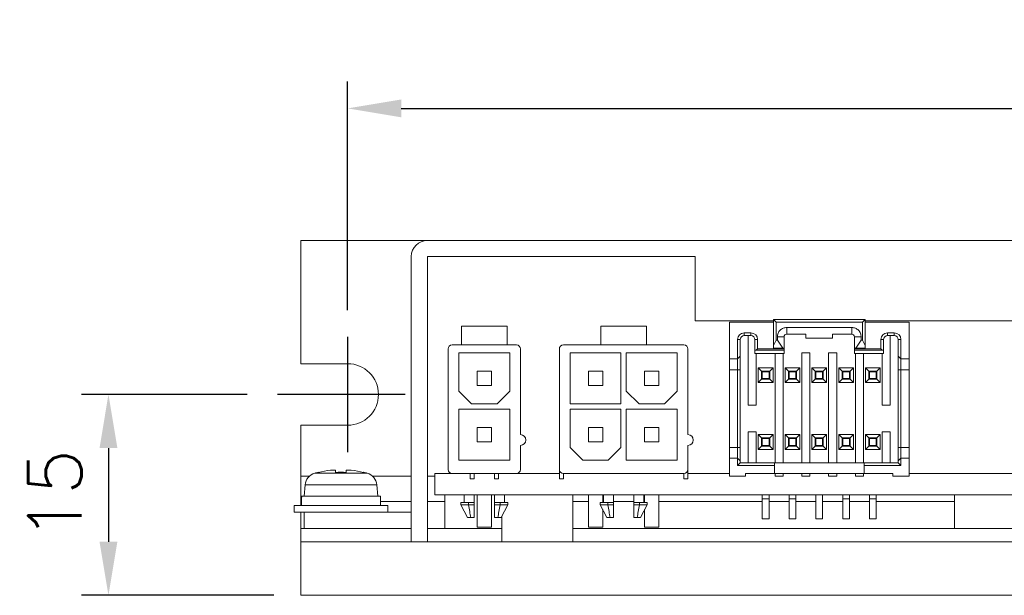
# Model space of a CAD drawing. Header units: millimetres. Extents: x 0 to 594, y 0 to 420.
# Tile 2 of 6: x 157 to 230, y 133 to 176. Entities that reach past the tile are written whole.
import ezdxf

# ---------------------------------------------------------------- set-up
doc = ezdxf.new("R2010")
doc.units = ezdxf.units.MM
doc.header["$PDSIZE"] = -1
doc.linetypes.add('CENTER2', pattern=[28.575, 19.05, -3.175, 3.175, -3.175])
doc.styles.get("Standard").update_dxf_attribs({"font": 'txt.shx', "bigfont": 'whgtxt.shx'})
doc.dimstyles.new('ISO-25', dxfattribs={"dimtxt": 2.5, "dimasz": 2.5, "dimexe": 1.25, "dimexo": 0.625, "dimtad": 1, "dimtxsty": 'Standard', "dimcen": 2.5, "dimadec": 0, "dimazin": 0, "dimtfac": 1, "dimtmove": 0, "dimatfit": 3, "dimfxl": 0, "dimarcsym": 0})

# ---------------------------------------------------------------- blocks, each defined once
blk = doc.blocks.new('*D14')
at = {"color": 8, "lineweight": -2}
for p, q in [((181.385, 154.698), (181.385, 171.765)), ((308.385, 154.698), (308.385, 171.765)), ((185.385, 169.765), (304.385, 169.765))]:
    blk.add_line(p, q, dxfattribs=at)
at = {"color": 8}
for points in [[(185.385, 170.432), (185.385, 169.099), (181.385, 169.765)], [(304.385, 170.432), (304.385, 169.099), (308.385, 169.765)]]:
    blk.add_solid(points, dxfattribs=at)
at = {"layer": 'Defpoints', "color": 0}
for p in [(308.385, 169.765), (181.385, 152.698), (308.385, 152.698)]:
    blk.add_point(p, dxfattribs=at)
at = {"color": 3, "insert": (244.885, 173.765), "char_height": 4, "attachment_point": 5}
blk.add_mtext('\\A1;127', dxfattribs=at)
blk = doc.blocks.new('*D15')
at = {"color": 8, "lineweight": -2}
for p, q in [((173.885, 148.398), (161.53, 148.398)), ((163.53, 144.398), (163.53, 137.398)), ((175.885, 133.398), (161.53, 133.398))]:
    blk.add_line(p, q, dxfattribs=at)
at = {"color": 8}
for points in [[(162.864, 144.398), (164.197, 144.398), (163.53, 148.398)], [(162.864, 137.398), (164.197, 137.398), (163.53, 133.398)]]:
    blk.add_solid(points, dxfattribs=at)
at = {"layer": 'Defpoints', "color": 0}
for p in [(175.885, 148.398), (163.53, 133.398), (177.885, 133.398)]:
    blk.add_point(p, dxfattribs=at)
at = {"color": 3, "insert": (159.53, 140.898), "char_height": 4, "attachment_point": 5, "rotation": 90}
blk.add_mtext('\\A1;15', dxfattribs=at)

msp = doc.modelspace()

# ---------------------------------------------------------------- linework, layer by layer
at = {"color": 7, "linetype": 'Continuous', "lineweight": 15}
for p, q in [((177.885, 159.8982), (177.885, 150.6982)), ((177.885, 159.8982), (187.335, 159.8982)), ((187.335, 159.8982), (302.435, 159.8982)), ((186.135, 137.3982), (186.135, 158.6982)), ((187.335, 158.6982), (207.335, 158.6982)), ((187.335, 137.3982), (187.335, 158.6982)), ((207.335, 158.6982), (207.335, 153.8982)), ((207.335, 153.8982), (213.16, 153.8982)), ((213.16, 153.7982), (209.885, 153.7982)), ((209.885, 153.7982), (209.885, 151.0482)), ((213.16, 153.9982), (213.36, 153.7982)), ((213.16, 153.9982), (213.16, 152.0482)), ((213.16, 153.9982), (220.01, 153.9982)), ((213.36, 153.7982), (219.81, 153.7982)), ((213.36, 153.7982), (213.36, 152.4482)), ((219.81, 153.7982), (220.01, 153.9982)), ((219.81, 152.4482), (219.81, 153.7982)), ((220.01, 153.9982), (220.01, 152.0482)), ((220.01, 153.8982), (302.435, 153.8982)), ((220.01, 153.7982), (223.285, 153.7982)), ((223.285, 153.7982), (223.285, 151.0482)), ((193.285, 153.4982), (189.885, 153.4982)), ((189.885, 153.4982), (189.885, 152.0982)), ((193.285, 152.0982), (193.285, 153.4982)), ((203.685, 153.4982), (200.285, 153.4982)), ((200.285, 153.4982), (200.285, 152.0982)), ((203.685, 152.0982), (203.685, 153.4982)), ((210.985, 152.9982), (211.485, 152.9982)), ((210.985, 152.9982), (210.985, 152.7982)), ((211.485, 152.7982), (211.485, 152.9982)), ((214.16, 153.4012), (219.01, 153.4012)), ((214.16, 152.9012), (214.16, 153.4012)), ((214.16, 152.9012), (215.585, 152.9012)), ((215.585, 152.6012), (215.585, 152.9012)), ((219.01, 152.9012), (217.585, 152.9012)), ((217.585, 152.6012), (217.585, 152.9012)), ((219.01, 152.9012), (219.01, 153.4012)), ((221.685, 152.9982), (222.185, 152.9982)), ((221.685, 152.9982), (221.685, 152.7982)), ((222.185, 152.7982), (222.185, 152.9982)), ((210.485, 151.0482), (210.485, 152.4982)), ((210.685, 152.4982), (210.485, 152.4982)), ((210.685, 152.4982), (210.685, 151.2482)), ((210.985, 152.7982), (211.485, 152.7982)), ((211.285, 147.5982), (211.285, 152.7982)), ((211.785, 152.4982), (211.785, 151.6982)), ((211.985, 152.4982), (211.785, 152.4982)), ((211.985, 152.4982), (211.985, 151.7982)), ((213.16, 152.0482), (213.36, 152.4482)), ((213.36, 152.4482), (213.46, 152.4482)), ((213.46, 152.4482), (213.46, 152.7012)), ((213.96, 152.7012), (213.46, 152.7012)), ((213.86, 151.8482), (213.46, 152.4482)), ((213.96, 151.8482), (213.96, 152.7012)), ((215.585, 152.6012), (217.585, 152.6012)), ((219.21, 152.7012), (219.21, 151.8482)), ((219.71, 152.7012), (219.21, 152.7012)), ((219.71, 152.4482), (219.31, 151.8482)), ((219.71, 152.4482), (219.71, 152.7012)), ((219.71, 152.4482), (219.81, 152.4482)), ((220.01, 152.0482), (219.81, 152.4482)), ((221.185, 151.7982), (221.185, 152.4982)), ((221.385, 152.4982), (221.185, 152.4982)), ((221.385, 151.6982), (221.385, 152.4982)), ((221.685, 152.7982), (222.185, 152.7982)), ((221.885, 152.7982), (221.885, 147.5982)), ((222.485, 152.4982), (222.485, 151.2482)), ((222.685, 152.4982), (222.485, 152.4982)), ((222.685, 152.4982), (222.685, 151.0482)), ((188.885, 142.7982), (188.885, 151.7982)), ((189.185, 152.0982), (189.885, 152.0982)), ((193.485, 151.4982), (189.685, 151.4982)), ((189.685, 151.4982), (189.685, 148.6482)), ((189.885, 152.0982), (193.285, 152.0982)), ((193.285, 152.0982), (193.985, 152.0982)), ((193.485, 148.6482), (193.485, 151.4982)), ((194.285, 151.7982), (194.285, 145.3982)), ((197.185, 142.7982), (197.185, 151.7982)), ((197.485, 152.0982), (200.285, 152.0982)), ((201.785, 151.4982), (197.985, 151.4982)), ((197.985, 151.4982), (197.985, 147.6982)), ((200.285, 152.0982), (203.685, 152.0982)), ((201.785, 147.6982), (201.785, 151.4982)), ((205.985, 151.4982), (202.185, 151.4982)), ((202.185, 151.4982), (202.185, 148.6482)), ((203.685, 152.0982), (206.485, 152.0982)), ((205.985, 148.6482), (205.985, 151.4982)), ((206.785, 151.7982), (206.785, 145.3982)), ((211.785, 151.6982), (211.885, 151.6982)), ((211.785, 151.6982), (211.785, 151.4549)), ((211.885, 151.4549), (211.785, 151.4549)), ((211.985, 151.7982), (211.885, 151.6982)), ((211.885, 151.6982), (213.96, 151.6982)), ((211.885, 151.4549), (211.885, 147.5982)), ((213.285, 151.4482), (211.885, 151.4482)), ((211.985, 151.7982), (213.96, 151.7982)), ((213.16, 152.0482), (213.16, 151.8482)), ((213.16, 151.8482), (213.86, 151.8482)), ((213.885, 151.4549), (213.285, 151.4549)), ((213.285, 151.4549), (213.285, 143.2982)), ((213.86, 151.8482), (213.96, 151.8482)), ((213.885, 151.4549), (213.885, 143.2982)), ((213.885, 151.4482), (213.96, 151.4482)), ((213.96, 151.7982), (213.96, 151.8482)), ((213.96, 151.6982), (213.96, 151.7982)), ((213.96, 151.4482), (213.96, 151.6982)), ((215.285, 151.4982), (215.885, 151.4982)), ((215.285, 151.4982), (215.285, 143.2982)), ((215.885, 151.4982), (215.885, 143.2982)), ((217.285, 151.4982), (217.885, 151.4982)), ((217.285, 151.4982), (217.285, 143.2982)), ((217.885, 151.4982), (217.885, 143.2982)), ((219.21, 151.8482), (219.31, 151.8482)), ((219.21, 151.8482), (219.21, 151.7982)), ((219.21, 151.7982), (221.185, 151.7982)), ((219.21, 151.7982), (219.21, 151.6982)), ((219.21, 151.6982), (221.285, 151.6982)), ((219.21, 151.6982), (219.21, 151.4482)), ((219.285, 151.4482), (219.21, 151.4482)), ((219.885, 151.4549), (219.285, 151.4549)), ((219.285, 151.4549), (219.285, 143.2982)), ((219.31, 151.8482), (220.01, 151.8482)), ((219.885, 143.2982), (219.885, 151.4549)), ((219.885, 151.4482), (221.285, 151.4482)), ((220.01, 152.0482), (220.01, 151.8482)), ((221.285, 151.6982), (221.185, 151.7982)), ((221.385, 151.6982), (221.285, 151.6982)), ((221.385, 151.4549), (221.285, 151.4549)), ((221.285, 147.5982), (221.285, 151.4549)), ((221.385, 151.4549), (221.385, 151.6982)), ((181.385, 150.6982), (177.885, 150.6982)), ((210.485, 151.0482), (209.885, 151.0482)), ((209.885, 151.0482), (209.885, 150.2482)), ((210.685, 151.2482), (210.485, 151.0482)), ((210.485, 151.0482), (210.485, 150.2482)), ((210.685, 151.2482), (210.685, 150.2482)), ((222.485, 151.2482), (222.685, 151.0482)), ((222.685, 151.0482), (223.285, 151.0482)), ((222.685, 150.2482), (222.685, 151.0482)), ((223.285, 151.0482), (223.285, 150.2482)), ((191.05, 150.1332), (191.05, 149.0632)), ((191.05, 150.1332), (192.12, 150.1332)), ((192.12, 149.0632), (192.12, 150.1332)), ((200.42, 150.1332), (199.35, 150.1332)), ((199.35, 149.0632), (199.35, 150.1332)), ((200.42, 149.0632), (200.42, 150.1332)), ((203.55, 150.1332), (203.55, 149.0632)), ((203.55, 150.1332), (204.62, 150.1332)), ((204.62, 149.0632), (204.62, 150.1332)), ((210.485, 150.2482), (209.885, 150.2482)), ((209.885, 150.2482), (209.885, 144.4482)), ((210.685, 150.2482), (210.485, 150.2482)), ((210.485, 144.4482), (210.485, 150.2482)), ((210.685, 144.4482), (210.685, 150.2482)), ((212.035, 149.2982), (212.035, 150.3982)), ((212.035, 150.3982), (213.135, 150.3982)), ((212.285, 150.1482), (212.035, 150.3982)), ((212.285, 150.1482), (212.285, 149.5482)), ((212.285, 150.1482), (212.885, 150.1482)), ((212.835, 150.0982), (212.335, 150.0982)), ((212.335, 150.0982), (212.335, 149.5982)), ((212.835, 150.0982), (212.835, 149.5982)), ((213.135, 150.3982), (212.885, 150.1482)), ((212.885, 150.1482), (212.885, 149.5482)), ((213.135, 150.3982), (213.135, 149.2982)), ((214.035, 149.2982), (214.035, 150.3982)), ((214.035, 150.3982), (215.135, 150.3982)), ((214.285, 150.1482), (214.035, 150.3982)), ((214.285, 150.1482), (214.285, 149.5482)), ((214.285, 150.1482), (214.885, 150.1482)), ((214.835, 150.0982), (214.335, 150.0982)), ((214.335, 150.0982), (214.335, 149.5982)), ((214.835, 150.0982), (214.835, 149.5982)), ((215.135, 150.3982), (214.885, 150.1482)), ((214.885, 150.1482), (214.885, 149.5482)), ((215.135, 150.3982), (215.135, 149.2982)), ((216.035, 149.2982), (216.035, 150.3982)), ((216.035, 150.3982), (217.135, 150.3982)), ((216.285, 150.1482), (216.035, 150.3982)), ((216.285, 150.1482), (216.285, 149.5482)), ((216.285, 150.1482), (216.885, 150.1482)), ((216.835, 150.0982), (216.335, 150.0982)), ((216.335, 149.5982), (216.335, 150.0982)), ((216.835, 149.5982), (216.835, 150.0982)), ((217.135, 150.3982), (216.885, 150.1482)), ((216.885, 150.1482), (216.885, 149.5482)), ((217.135, 150.3982), (217.135, 149.2982)), ((218.035, 149.2982), (218.035, 150.3982)), ((218.035, 150.3982), (219.135, 150.3982)), ((218.285, 150.1482), (218.035, 150.3982)), ((218.285, 150.1482), (218.285, 149.5482)), ((218.285, 150.1482), (218.885, 150.1482)), ((218.835, 150.0982), (218.335, 150.0982)), ((218.335, 150.0982), (218.335, 149.5982)), ((218.835, 150.0982), (218.835, 149.5982)), ((219.135, 150.3982), (218.885, 150.1482)), ((218.885, 150.1482), (218.885, 149.5482)), ((219.135, 150.3982), (219.135, 149.2982)), ((220.035, 149.2982), (220.035, 150.3982)), ((220.035, 150.3982), (221.135, 150.3982)), ((220.285, 150.1482), (220.035, 150.3982)), ((220.285, 150.1482), (220.285, 149.5482)), ((220.285, 150.1482), (220.885, 150.1482)), ((220.835, 150.0982), (220.335, 150.0982)), ((220.335, 150.0982), (220.335, 149.5982)), ((220.835, 150.0982), (220.835, 149.5982)), ((221.135, 150.3982), (220.885, 150.1482)), ((220.885, 150.1482), (220.885, 149.5482)), ((221.135, 150.3982), (221.135, 149.2982)), ((222.485, 150.2482), (222.685, 150.2482)), ((222.485, 144.4482), (222.485, 150.2482)), ((223.285, 150.2482), (222.685, 150.2482)), ((222.685, 150.2482), (222.685, 144.4482)), ((223.285, 150.2482), (223.285, 144.4482)), ((212.285, 149.5482), (212.035, 149.2982)), ((213.135, 149.2982), (212.035, 149.2982)), ((212.885, 149.5482), (212.285, 149.5482)), ((212.835, 149.5982), (212.335, 149.5982)), ((212.335, 149.5482), (212.335, 149.5982)), ((212.835, 149.5982), (212.835, 149.5482)), ((212.885, 149.5482), (213.135, 149.2982)), ((214.285, 149.5482), (214.035, 149.2982)), ((215.135, 149.2982), (214.035, 149.2982)), ((214.885, 149.5482), (214.285, 149.5482)), ((214.835, 149.5982), (214.335, 149.5982)), ((214.335, 149.5482), (214.335, 149.5982)), ((214.835, 149.5982), (214.835, 149.5482)), ((214.885, 149.5482), (215.135, 149.2982)), ((216.285, 149.5482), (216.035, 149.2982)), ((217.135, 149.2982), (216.035, 149.2982)), ((216.885, 149.5482), (216.285, 149.5482)), ((216.335, 149.5982), (216.835, 149.5982)), ((216.335, 149.5482), (216.335, 149.5982)), ((216.835, 149.5482), (216.835, 149.5982)), ((216.885, 149.5482), (217.135, 149.2982)), ((218.285, 149.5482), (218.035, 149.2982)), ((219.135, 149.2982), (218.035, 149.2982)), ((218.885, 149.5482), (218.285, 149.5482)), ((218.835, 149.5982), (218.335, 149.5982)), ((218.335, 149.5482), (218.335, 149.5982)), ((218.835, 149.5982), (218.835, 149.5482)), ((218.885, 149.5482), (219.135, 149.2982)), ((220.285, 149.5482), (220.035, 149.2982)), ((221.135, 149.2982), (220.035, 149.2982)), ((220.885, 149.5482), (220.285, 149.5482)), ((220.835, 149.5982), (220.335, 149.5982)), ((220.335, 149.5482), (220.335, 149.5982)), ((220.835, 149.5982), (220.835, 149.5482)), ((220.885, 149.5482), (221.135, 149.2982)), ((190.635, 147.6982), (189.685, 148.6482)), ((191.05, 149.0632), (192.12, 149.0632)), ((193.485, 148.6482), (192.535, 147.6982)), ((199.35, 149.0632), (200.42, 149.0632)), ((203.135, 147.6982), (202.185, 148.6482)), ((203.55, 149.0632), (204.62, 149.0632)), ((205.985, 148.6482), (205.035, 147.6982)), ((193.485, 147.2982), (189.685, 147.2982)), ((189.685, 147.2982), (189.685, 143.4982)), ((190.635, 147.6982), (192.535, 147.6982)), ((193.485, 143.4982), (193.485, 147.2982)), ((197.985, 147.6982), (201.785, 147.6982)), ((201.785, 147.2982), (197.985, 147.2982)), ((197.985, 147.2982), (197.985, 144.4482)), ((201.785, 144.4482), (201.785, 147.2982)), ((205.985, 147.2982), (202.185, 147.2982)), ((202.185, 147.2982), (202.185, 143.4982)), ((203.135, 147.6982), (205.035, 147.6982)), ((205.985, 143.4982), (205.985, 147.2982)), ((211.885, 147.5982), (211.285, 147.5982)), ((221.885, 147.5982), (221.285, 147.5982)), ((181.385, 146.0982), (177.885, 146.0982)), ((177.885, 146.0982), (177.885, 142.2982)), ((191.05, 145.9332), (192.12, 145.9332)), ((191.05, 145.9332), (191.05, 144.8632)), ((192.12, 144.8632), (192.12, 145.9332)), ((200.42, 145.9332), (199.35, 145.9332)), ((199.35, 144.8632), (199.35, 145.9332)), ((200.42, 144.8632), (200.42, 145.9332)), ((203.55, 145.9332), (203.55, 144.8632)), ((203.55, 145.9332), (204.62, 145.9332)), ((204.62, 144.8632), (204.62, 145.9332)), ((211.285, 145.5982), (211.885, 145.5982)), ((211.285, 143.2982), (211.285, 145.5982)), ((211.885, 145.5982), (211.885, 143.2982)), ((221.285, 145.5982), (221.885, 145.5982)), ((221.285, 143.2982), (221.285, 145.5982)), ((221.885, 145.5982), (221.885, 143.2982)), ((191.05, 144.8632), (192.12, 144.8632)), ((199.35, 144.8632), (200.42, 144.8632)), ((203.55, 144.8632), (204.62, 144.8632)), ((212.035, 144.2982), (212.035, 145.3982)), ((212.035, 145.3982), (213.135, 145.3982)), ((212.285, 145.1482), (212.035, 145.3982)), ((212.285, 145.1482), (212.285, 144.5482)), ((212.885, 145.1482), (212.285, 145.1482)), ((212.335, 145.1482), (212.335, 145.0982)), ((212.835, 145.0982), (212.335, 145.0982)), ((212.335, 145.0982), (212.335, 144.5982)), ((212.835, 145.1482), (212.835, 145.0982)), ((212.835, 145.0982), (212.835, 144.5982)), ((213.135, 145.3982), (212.885, 145.1482)), ((212.885, 145.1482), (212.885, 144.5482)), ((213.135, 145.3982), (213.135, 144.2982)), ((214.035, 144.2982), (214.035, 145.3982)), ((214.035, 145.3982), (215.135, 145.3982)), ((214.285, 145.1482), (214.035, 145.3982)), ((214.285, 145.1482), (214.285, 144.5482)), ((214.885, 145.1482), (214.285, 145.1482)), ((214.335, 145.1482), (214.335, 145.0982)), ((214.835, 145.0982), (214.335, 145.0982)), ((214.335, 145.0982), (214.335, 144.5982)), ((214.835, 145.1482), (214.835, 145.0982)), ((214.835, 145.0982), (214.835, 144.5982)), ((215.135, 145.3982), (214.885, 145.1482)), ((214.885, 145.1482), (214.885, 144.5482)), ((215.135, 145.3982), (215.135, 144.2982)), ((216.035, 144.2982), (216.035, 145.3982)), ((216.035, 145.3982), (217.135, 145.3982)), ((216.285, 145.1482), (216.035, 145.3982)), ((216.285, 145.1482), (216.285, 144.5482)), ((216.885, 145.1482), (216.285, 145.1482)), ((216.335, 145.1482), (216.335, 145.0982)), ((216.335, 145.0982), (216.835, 145.0982)), ((216.335, 144.5982), (216.335, 145.0982)), ((216.835, 145.0982), (216.835, 145.1482)), ((216.835, 144.5982), (216.835, 145.0982)), ((217.135, 145.3982), (216.885, 145.1482)), ((216.885, 145.1482), (216.885, 144.5482)), ((217.135, 145.3982), (217.135, 144.2982)), ((218.035, 144.2982), (218.035, 145.3982)), ((218.035, 145.3982), (219.135, 145.3982)), ((218.285, 145.1482), (218.035, 145.3982)), ((218.285, 145.1482), (218.285, 144.5482)), ((218.885, 145.1482), (218.285, 145.1482)), ((218.335, 145.1482), (218.335, 145.0982)), ((218.835, 145.0982), (218.335, 145.0982)), ((218.335, 145.0982), (218.335, 144.5982)), ((218.835, 145.1482), (218.835, 145.0982)), ((218.835, 145.0982), (218.835, 144.5982)), ((219.135, 145.3982), (218.885, 145.1482)), ((218.885, 145.1482), (218.885, 144.5482)), ((219.135, 145.3982), (219.135, 144.2982)), ((220.035, 144.2982), (220.035, 145.3982)), ((220.035, 145.3982), (221.135, 145.3982)), ((220.035, 145.3982), (220.285, 145.1482)), ((220.285, 145.1482), (220.285, 144.5482)), ((220.285, 145.1482), (220.885, 145.1482)), ((220.335, 145.1482), (220.335, 145.0982)), ((220.835, 145.0982), (220.335, 145.0982)), ((220.335, 145.0982), (220.335, 144.5982)), ((220.835, 145.1482), (220.835, 145.0982)), ((220.835, 145.0982), (220.835, 144.5982)), ((221.135, 145.3982), (220.885, 145.1482)), ((220.885, 145.1482), (220.885, 144.5482)), ((221.135, 144.2982), (221.135, 145.3982)), ((194.285, 144.5982), (194.285, 142.7982)), ((198.935, 143.4982), (197.985, 144.4482)), ((201.785, 144.4482), (200.835, 143.4982)), ((206.785, 144.5982), (206.785, 142.7982)), ((209.885, 144.4482), (210.485, 144.4482)), ((209.885, 144.4482), (209.885, 143.6482)), ((210.485, 144.4482), (210.685, 144.4482)), ((210.485, 144.4482), (210.485, 143.6482)), ((210.685, 143.4482), (210.685, 144.4482)), ((212.285, 144.5482), (212.035, 144.2982)), ((213.135, 144.2982), (212.035, 144.2982)), ((212.885, 144.5482), (212.285, 144.5482)), ((212.835, 144.5982), (212.335, 144.5982)), ((212.885, 144.5482), (213.135, 144.2982)), ((214.285, 144.5482), (214.035, 144.2982)), ((215.135, 144.2982), (214.035, 144.2982)), ((214.885, 144.5482), (214.285, 144.5482)), ((214.835, 144.5982), (214.335, 144.5982)), ((214.885, 144.5482), (215.135, 144.2982)), ((216.285, 144.5482), (216.035, 144.2982)), ((217.135, 144.2982), (216.035, 144.2982)), ((216.885, 144.5482), (216.285, 144.5482)), ((216.335, 144.5982), (216.835, 144.5982)), ((216.885, 144.5482), (217.135, 144.2982)), ((218.285, 144.5482), (218.035, 144.2982)), ((219.135, 144.2982), (218.035, 144.2982)), ((218.885, 144.5482), (218.285, 144.5482)), ((218.835, 144.5982), (218.335, 144.5982)), ((218.885, 144.5482), (219.135, 144.2982)), ((220.285, 144.5482), (220.035, 144.2982)), ((221.135, 144.2982), (220.035, 144.2982)), ((220.885, 144.5482), (220.285, 144.5482)), ((220.835, 144.5982), (220.335, 144.5982)), ((220.885, 144.5482), (221.135, 144.2982)), ((222.485, 144.4482), (222.685, 144.4482)), ((222.685, 143.6482), (222.685, 144.4482)), ((222.685, 144.4482), (223.285, 144.4482)), ((223.285, 144.4482), (223.285, 143.6482)), ((189.685, 143.4982), (193.485, 143.4982)), ((198.935, 143.4982), (200.835, 143.4982)), ((202.185, 143.4982), (205.985, 143.4982)), ((209.885, 143.6482), (209.885, 142.2982)), ((210.485, 143.6482), (209.885, 143.6482)), ((210.485, 143.0982), (210.485, 143.6482)), ((210.485, 143.6482), (210.685, 143.4482)), ((210.685, 143.2982), (210.685, 143.4482)), ((222.685, 143.6482), (222.485, 143.4482)), ((222.485, 143.4482), (222.485, 143.2982)), ((222.685, 143.6482), (222.685, 143.0982)), ((223.285, 143.6482), (222.685, 143.6482)), ((223.285, 142.2982), (223.285, 143.6482)), ((180.1132, 142.7442), (180.489, 142.7442)), ((180.489, 142.7442), (180.489, 142.5793)), ((181.281, 142.5793), (181.281, 142.7442)), ((181.281, 142.7442), (181.6567, 142.7442)), ((197.185, 142.0982), (197.185, 142.7982)), ((206.785, 142.7982), (206.785, 142.0982)), ((210.685, 143.2982), (210.485, 143.0982)), ((213.235, 143.0982), (210.485, 143.0982)), ((213.235, 143.2982), (210.685, 143.2982)), ((213.235, 143.0982), (213.235, 143.2982)), ((219.935, 143.2982), (213.235, 143.2982)), ((213.235, 142.4982), (213.235, 143.0982)), ((222.485, 143.2982), (219.935, 143.2982)), ((219.935, 143.2982), (219.935, 143.0982)), ((219.935, 143.0982), (219.935, 142.4982)), ((222.685, 143.0982), (219.935, 143.0982)), ((222.685, 143.0982), (222.485, 143.2982)), ((177.885, 142.2982), (178.5326, 142.2982)), ((177.885, 140.3982), (177.885, 142.2982)), ((183.2374, 142.2982), (186.135, 142.2982)), ((187.335, 142.2982), (187.885, 142.2982)), ((187.885, 142.4982), (187.885, 140.8982)), ((187.885, 142.4982), (189.185, 142.4982)), ((193.985, 142.4982), (189.185, 142.4982)), ((190.535, 142.4982), (190.535, 142.0982)), ((190.535, 142.0982), (190.835, 142.0982)), ((190.835, 142.0982), (190.835, 142.4982)), ((192.335, 142.4982), (192.335, 142.0982)), ((192.635, 142.0982), (192.335, 142.0982)), ((192.635, 142.0982), (192.635, 142.4982)), ((193.985, 142.4982), (197.185, 142.4982)), ((197.185, 142.0982), (197.485, 142.0982)), ((206.485, 142.4982), (197.485, 142.4982)), ((197.485, 142.4982), (197.485, 142.0982)), ((206.485, 142.0982), (206.485, 142.4982)), ((206.785, 142.0982), (206.485, 142.0982)), ((206.785, 142.4982), (209.885, 142.4982)), ((209.885, 142.2982), (211.085, 142.2982)), ((211.085, 142.4982), (213.235, 142.4982)), ((211.085, 142.2982), (211.085, 142.4982)), ((213.235, 142.4982), (219.935, 142.4982)), ((213.285, 142.4982), (213.285, 142.2982)), ((213.885, 142.2982), (213.285, 142.2982)), ((213.885, 142.2982), (213.885, 142.4982)), ((215.285, 142.4982), (215.285, 142.2982)), ((215.285, 142.2982), (215.885, 142.2982)), ((215.885, 142.2982), (215.885, 142.4982)), ((217.285, 142.4982), (217.285, 142.2982)), ((217.285, 142.2982), (217.885, 142.2982)), ((217.885, 142.2982), (217.885, 142.4982)), ((219.285, 142.4982), (219.285, 142.2982)), ((219.285, 142.2982), (219.885, 142.2982)), ((219.885, 142.2982), (219.885, 142.4982)), ((219.935, 142.4982), (222.085, 142.4982)), ((222.085, 142.4982), (222.085, 142.2982)), ((222.085, 142.2982), (223.285, 142.2982)), ((223.285, 142.4982), (301.885, 142.4982)), ((178.2091, 141.6454), (178.135, 140.7982)), ((183.635, 140.7982), (183.5608, 141.6454)), ((177.885, 140.3982), (177.94, 140.3982)), ((177.885, 140.3982), (177.885, 140.0982)), ((177.9351, 140.7982), (177.9628, 140.7982)), ((177.9628, 140.7982), (183.835, 140.7982)), ((183.835, 140.0982), (183.835, 140.7982)), ((183.835, 140.3982), (186.135, 140.3982)), ((187.335, 140.3982), (188.635, 140.3982)), ((187.885, 140.8982), (301.885, 140.8982)), ((188.635, 140.8982), (188.635, 138.3982)), ((190.085, 140.8982), (190.085, 140.3182)), ((190.835, 140.3182), (190.835, 140.8982)), ((191.05, 140.8982), (191.05, 138.4982)), ((192.12, 138.4982), (192.12, 140.8982)), ((192.335, 140.8982), (192.335, 140.3182)), ((193.085, 140.3182), (193.085, 140.8982)), ((198.185, 137.3982), (198.185, 140.8982)), ((198.185, 140.3982), (199.35, 140.3982)), ((199.35, 140.8982), (199.35, 138.4982)), ((200.42, 140.3182), (200.42, 140.8982)), ((200.42, 140.3982), (200.485, 140.3982)), ((200.485, 140.8982), (200.485, 140.3182)), ((201.235, 140.3182), (201.235, 140.8982)), ((201.235, 140.3982), (202.735, 140.3982)), ((202.735, 140.8982), (202.735, 140.3182)), ((203.485, 140.3182), (203.485, 140.8982)), ((203.485, 140.3982), (203.55, 140.3982)), ((203.55, 140.8982), (203.55, 140.3182)), ((204.62, 138.4982), (204.62, 140.8982)), ((204.62, 140.3982), (212.335, 140.3982)), ((212.335, 140.8982), (212.335, 140.5982)), ((212.835, 140.5982), (212.335, 140.5982)), ((212.335, 140.5982), (212.335, 139.0982)), ((212.835, 140.8982), (212.835, 140.5982)), ((212.835, 140.5982), (212.835, 139.0982)), ((212.835, 140.3982), (214.335, 140.3982)), ((214.335, 140.8982), (214.335, 140.5982)), ((214.835, 140.5982), (214.335, 140.5982)), ((214.335, 140.5982), (214.335, 139.0982)), ((214.835, 140.8982), (214.835, 140.5982)), ((214.835, 140.5982), (214.835, 139.0982)), ((214.835, 140.3982), (216.335, 140.3982)), ((216.335, 139.0982), (216.335, 140.8982)), ((216.835, 139.0982), (216.835, 140.8982)), ((216.835, 140.3982), (218.335, 140.3982)), ((218.335, 140.8982), (218.335, 140.5982)), ((218.835, 140.5982), (218.335, 140.5982)), ((218.335, 140.5982), (218.335, 139.0982)), ((218.835, 140.8982), (218.835, 140.5982)), ((218.835, 140.5982), (218.835, 139.0982)), ((218.835, 140.3982), (220.335, 140.3982)), ((220.335, 140.8982), (220.335, 140.5982)), ((220.835, 140.5982), (220.335, 140.5982)), ((220.335, 140.5982), (220.335, 139.0982)), ((220.835, 140.8982), (220.835, 140.5982)), ((220.835, 140.5982), (220.835, 139.0982)), ((220.835, 140.3982), (226.685, 140.3982)), ((226.685, 140.8982), (226.685, 138.3982)), ((177.385, 140.0982), (177.385, 139.5982)), ((177.385, 140.0982), (184.385, 140.0982)), ((184.385, 139.5982), (184.385, 140.0982)), ((189.835, 140.3182), (189.835, 140.1682)), ((190.4124, 140.3182), (189.835, 140.3182)), ((189.835, 140.1682), (190.335, 139.1982)), ((189.835, 140.1682), (190.4124, 140.1682)), ((190.4124, 140.1682), (190.4124, 140.3182)), ((190.4124, 140.3182), (190.835, 140.3182)), ((190.835, 140.1682), (190.4124, 140.1682)), ((190.835, 140.1682), (190.835, 140.3182)), ((190.835, 139.1982), (190.835, 140.1682)), ((192.335, 140.3182), (192.7576, 140.3182)), ((192.335, 140.3182), (192.335, 140.1682)), ((192.335, 140.1682), (192.7576, 140.1682)), ((192.335, 140.1682), (192.335, 139.1982)), ((192.7576, 140.3182), (192.7576, 140.1682)), ((193.335, 140.3182), (192.7576, 140.3182)), ((192.7576, 140.1682), (193.335, 140.1682)), ((192.835, 139.1982), (193.335, 140.1682)), ((193.335, 140.1682), (193.335, 140.3182)), ((200.235, 140.3182), (200.235, 140.1682)), ((200.8124, 140.3182), (200.235, 140.3182)), ((200.235, 140.1682), (200.735, 139.1982)), ((200.235, 140.1682), (200.8124, 140.1682)), ((200.42, 138.4982), (200.42, 139.8093)), ((200.8124, 140.1682), (200.8124, 140.3182)), ((201.235, 140.3182), (200.8124, 140.3182)), ((201.235, 140.1682), (200.8124, 140.1682)), ((201.235, 140.1682), (201.235, 140.3182)), ((201.235, 139.1982), (201.235, 140.1682)), ((203.1576, 140.3182), (202.735, 140.3182)), ((202.735, 140.3182), (202.735, 140.1682)), ((202.735, 140.1682), (203.1576, 140.1682)), ((202.735, 140.1682), (202.735, 139.1982)), ((203.1576, 140.3182), (203.1576, 140.1682)), ((203.735, 140.3182), (203.1576, 140.3182)), ((203.1576, 140.1682), (203.735, 140.1682)), ((203.235, 139.1982), (203.735, 140.1682)), ((203.55, 139.8093), (203.55, 138.4982)), ((203.735, 140.1682), (203.735, 140.3182)), ((177.385, 139.5982), (178.135, 139.5982)), ((177.885, 139.5982), (177.885, 138.3982)), ((178.135, 139.5982), (178.135, 138.3982)), ((186.135, 139.5982), (178.135, 139.5982)), ((190.335, 139.1982), (190.585, 139.1982)), ((190.835, 139.1982), (190.585, 139.1982)), ((192.585, 139.1982), (192.335, 139.1982)), ((192.585, 139.1982), (192.835, 139.1982)), ((192.885, 139.2952), (192.885, 137.3982)), ((200.735, 139.1982), (200.985, 139.1982)), ((201.235, 139.1982), (200.985, 139.1982)), ((202.985, 139.1982), (202.735, 139.1982)), ((202.985, 139.1982), (203.235, 139.1982)), ((212.835, 139.0982), (212.335, 139.0982)), ((214.835, 139.0982), (214.335, 139.0982)), ((216.335, 139.0982), (216.835, 139.0982)), ((218.835, 139.0982), (218.335, 139.0982)), ((220.835, 139.0982), (220.335, 139.0982)), ((177.885, 138.3982), (186.135, 138.3982)), ((177.885, 138.3982), (177.885, 137.3982)), ((187.335, 138.3982), (192.885, 138.3982)), ((191.05, 138.4982), (192.12, 138.4982)), ((198.185, 138.3982), (295.385, 138.3982)), ((199.35, 138.4982), (200.42, 138.4982)), ((203.55, 138.4982), (204.62, 138.4982)), ((177.885, 137.3982), (311.885, 137.3982)), ((177.885, 137.3982), (177.885, 133.3982)), ((186.135, 137.3982), (187.335, 137.3982)), ((177.885, 133.3982), (311.885, 133.3982))]:
    msp.add_line(p, q, dxfattribs=at)
at = {"color": 1, "linetype": 'CENTER2', "ltscale": 0.5}
for p, q in [((181.385, 152.6982), (181.385, 144.0982)), ((185.685, 148.3982), (175.885, 148.3982))]:
    msp.add_line(p, q, dxfattribs=at)
at = {"color": 8, "linetype": 'Continuous', "lineweight": 15}
for p, q in [((178.9253, 142.5183), (182.8446, 142.5183)), ((178.2091, 141.6454), (183.5608, 141.6454))]:
    msp.add_line(p, q, dxfattribs=at)
at = {"color": 7, "linetype": 'Continuous', "lineweight": 15}
for centre, radius, start, end in [((187.335, 158.6982), 1.2, 90, 180), ((210.985, 152.4982), 0.5, 90, 180), ((211.485, 152.4982), 0.5, 0, 90), ((214.16, 152.7012), 0.2, 90, 180), ((219.01, 152.7012), 0.2, 0, 90), ((221.685, 152.4982), 0.5, 90, 180), ((222.185, 152.4982), 0.5, 0, 90), ((210.985, 152.4982), 0.3, 90, 180), ((211.485, 152.4982), 0.3, 0, 90), ((221.685, 152.4982), 0.3, 90, 180), ((222.185, 152.4982), 0.3, 0, 90), ((189.185, 151.7982), 0.3, 90, 180), ((193.985, 151.7982), 0.3, 0, 90), ((197.485, 151.7982), 0.3, 90, 180), ((206.485, 151.7982), 0.3, 0, 90), ((181.385, 148.3982), 2.3, 270, 90), ((194.285, 144.9982), 0.4, 270, 90), ((206.785, 144.9982), 0.4, 270, 90), ((180.885, 135.7982), 7, 104.021583, 106.257028), ((176.4725, 141.2309), 3.0374, 26.356991, 26.573649), ((180.885, 135.7982), 6.9888, 96.340007, 104.001244), ((180.885, 134.964), 7.6256, 87.023273, 92.976727), ((180.885, 135.7982), 6.9888, 75.998756, 83.659993), ((190.9024, 138.4345), 9.3011, 153.466031, 153.536803), ((180.885, 135.7982), 7, 73.742972, 75.978417), ((189.185, 142.7982), 0.3, 180, 270), ((193.985, 142.7982), 0.3, 270, 0), ((197.485, 142.7982), 0.3, 180, 270), ((206.485, 142.7982), 0.3, 270, 0), ((179.2053, 141.5583), 1, 106.257028, 175), ((182.5646, 141.5583), 1, 5, 73.742972)]:
    msp.add_arc(centre, radius, start, end, dxfattribs=at)
for centre, major_axis, ratio, start_param, end_param in [((180.885, 140.0982), (0, 5.1095), 0.5773503, 1.4333658, 1.5707963), ((180.885, 140.8422), (0, 5.1095), 0.5773503, 1.5794078, 1.6436656), ((191.585, 143.2187), (0, 5.8698), 0.2338249, 2.1172856, 2.3253231), ((191.585, 143.2187), (0, 5.8698), 0.2338249, 3.9578623, 4.1658997), ((201.985, 143.2187), (0, 5.8698), 0.2338249, 2.1172856, 2.3253231), ((201.985, 143.2187), (0, 5.8698), 0.2338249, 3.9578623, 4.1658997)]:
    msp.add_ellipse(centre, major_axis=major_axis, ratio=ratio, start_param=start_param, end_param=end_param, dxfattribs=at)
for points, knots in [([(213.46, 152.7012), (213.4705, 152.7929), (213.4915, 152.9764), (213.6534, 153.2077), (213.8848, 153.3696), (214.0682, 153.3907), (214.16, 153.4012)], [0, 0, 0, 0, 0.2499969, 0.4999954, 0.7499978, 1, 1, 1, 1]), ([(219.01, 153.4012), (219.1017, 153.3907), (219.2852, 153.3696), (219.5165, 153.2077), (219.6784, 152.9764), (219.6994, 152.7929), (219.71, 152.7012)], [0, 0, 0, 0, 0.2499969, 0.5000006, 0.7500005, 1, 1, 1, 1]), ([(222.485, 150.2482), (222.485, 150.3792), (222.485, 150.6413), (222.485, 150.9718), (222.485, 151.2031), (222.485, 151.2332), (222.485, 151.2482)], [0, 0, 0, 0, 0.2499964, 0.4999996, 0.7499977, 1, 1, 1, 1]), ([(222.485, 143.4482), (222.485, 143.4632), (222.485, 143.4933), (222.485, 143.7245), (222.485, 144.0551), (222.485, 144.3171), (222.485, 144.4482)], [0, 0, 0, 0, 0.2500009, 0.4999995, 0.7500031, 1, 1, 1, 1])]:
    msp.add_open_spline(points, degree=3, knots=knots, dxfattribs=at)

# ---------------------------------------------------------------- dimensions: what is measured, and where the dimension line sits
dim = msp.add_linear_dim(base=(308.385, 169.7653), p1=(181.385, 152.6982), p2=(308.385, 152.6982), dimstyle='ISO-25', override={"dimscale": 2, "dimtxt": 2, "dimasz": 2, "dimexe": 1, "dimexo": 1, "dimgap": 1, "dimdec": 3, "dimzin": 9, "dimdsep": 46, "dimcen": 0, "dimclrd": 8, "dimclre": 8, "dimclrt": 3, "dimadec": 3, "dimazin": 2, "dimtdec": 3, "dimfxl": 0.6, "dimtolj": 1, "dimtzin": 1, "dimarcsym": 1})
dim.commit()
dim.dimension.update_dxf_attribs({"geometry": '*D14', "text_midpoint": (244.885, 173.7653)})
dim = msp.add_linear_dim(base=(163.5302, 133.3982), p1=(175.885, 148.3982), p2=(177.885, 133.3982), angle=90, dimstyle='ISO-25', override={"dimscale": 2, "dimtxt": 2, "dimasz": 2, "dimexe": 1, "dimexo": 1, "dimgap": 1, "dimdec": 3, "dimzin": 9, "dimdsep": 46, "dimcen": 0, "dimclrd": 8, "dimclre": 8, "dimclrt": 3, "dimadec": 3, "dimazin": 2, "dimtdec": 3, "dimfxl": 0.6, "dimtolj": 1, "dimtzin": 1, "dimarcsym": 1})
dim.commit()
dim.dimension.update_dxf_attribs({"geometry": '*D15', "text_midpoint": (159.5302, 140.8982)})

doc.saveas('drawing.dxf')
